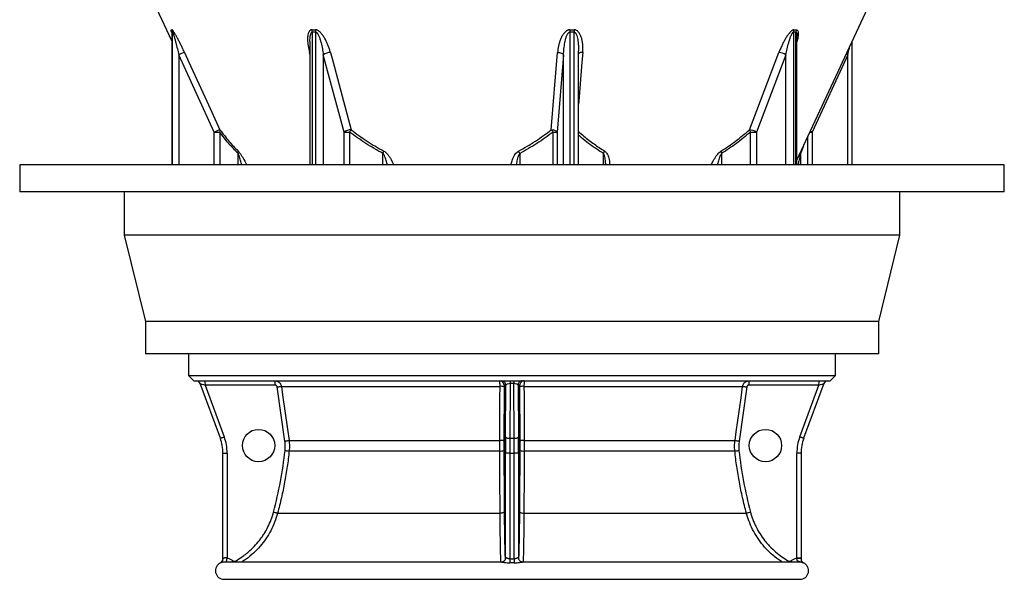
# Model space of a CAD drawing. Header units: millimetres. Extents: x 3953 to 8518, y 1316 to 11026.
# Tile 1 of 6: x 3953 to 8518, y 1316 to 3910. Entities that reach past the tile are written whole.
import ezdxf

# ---------------------------------------------------------------- set-up
doc = ezdxf.new("R2010")
doc.units = ezdxf.units.MM
doc.header["$LTSCALE"] = 5

msp = doc.modelspace()

# ---------------------------------------------------------------- linework, layer by layer
at = {"color": 7, "linetype": 'Continuous', "lineweight": 25}
for p, q in [((4585.7, 3965), (4657.8, 3810.1)), ((7556.6, 3259.2), (7885.7, 3965)), ((4657.8, 3850.6), (4657.8, 3236.3)), ((5299.1, 3808.1), (5299.1, 3236.3)), ((7556.6, 3236.3), (7556.6, 3833.5)), ((7813.5, 3236.3), (7813.5, 3810.1)), ((4855.4, 3389.1), (4690.7, 3747.4)), ((5456.9, 3389.1), (5360.9, 3747.4)), ((6418, 3399.6), (6447, 3758)), ((6474.7, 3747.4), (6445.6, 3389.1)), ((6544, 3236.3), (6544, 3765.8)), ((7336.4, 3399.6), (7473.4, 3758)), ((7505.7, 3747.4), (7368.8, 3389.1)), ((7792.8, 3747.4), (7628.1, 3389.1)), ((4855.4, 3389.1), (4880.8, 3389.1)), ((5456.9, 3389.1), (5482.8, 3389.1)), ((6426.4, 3389.1), (6445.6, 3389.1)), ((7341, 3389.1), (7368.8, 3389.1)), ((3953.2, 3236.3), (3953.2, 3111.3)), ((8518.2, 3236.3), (3953.2, 3236.3)), ((8518.2, 3111.3), (8518.2, 3236.3)), ((8518.2, 3111.3), (3953.2, 3111.3)), ((4438.2, 3111.3), (4438.2, 2911.3)), ((8033.2, 2911.3), (8033.2, 3111.3)), ((4438.2, 2911.3), (4535.7, 2511.3)), ((8033.2, 2911.3), (4438.2, 2911.3)), ((7935.7, 2511.3), (8033.2, 2911.3)), ((4535.7, 2511.3), (4535.7, 2361.3)), ((7935.7, 2511.3), (4535.7, 2511.3)), ((7935.7, 2361.3), (7935.7, 2511.3)), ((7935.7, 2361.3), (4535.7, 2361.3)), ((4735.7, 2361.3), (4735.7, 2261.1)), ((7735.7, 2261.1), (7735.7, 2361.3)), ((4735.7, 2261.1), (4760.7, 2236.1)), ((4735.7, 2261.1), (7735.7, 2261.1)), ((7710.7, 2236.1), (7735.7, 2261.1)), ((4760.7, 2236.1), (7710.7, 2236.1)), ((4883.4, 1969.5), (4790.5, 2223)), ((4813.8, 2216.1), (4901.7, 1976.3)), ((5137.3, 2216.1), (4813.8, 2216.1)), ((5182.5, 1957.1), (5147.2, 2207.5)), ((5166.4, 2210.3), (6180.1, 2210.3)), ((6199.1, 2207.5), (6198.2, 1957.1)), ((6207.8, 2216.1), (6199.4, 2216.1)), ((6205.5, 1976.3), (6207.8, 2216.1)), ((6227.9, 2223), (6225.5, 1969.5)), ((6227.9, 2236.1), (6227.9, 2223)), ((6243.4, 2223), (6227.9, 2223)), ((6243.4, 2236.1), (6243.4, 2223)), ((6245.8, 1969.5), (6243.4, 2223)), ((6263.5, 2216.1), (6265.8, 1976.3)), ((6272, 2216.1), (6263.5, 2216.1)), ((6273.2, 1957.1), (6272.2, 2207.5)), ((6291.2, 2210.3), (7304.9, 2210.3)), ((7324.1, 2207.5), (7288.8, 1957.1)), ((7657.5, 2216.1), (7334.1, 2216.1)), ((7569.6, 1976.3), (7657.5, 2216.1)), ((7680.8, 2223), (7587.9, 1969.5)), ((6225.5, 1969.5), (6245.8, 1969.5)), ((5201.8, 1959.8), (6179.3, 1959.8)), ((6292.1, 1959.8), (7269.6, 1959.8)), ((4895.7, 1410.6), (4895.7, 1900.6)), ((4895.7, 1900.6), (4915.1, 1900.6)), ((4915.1, 1900.6), (4915.1, 1414.8)), ((5202.6, 1910.9), (6179.2, 1910.9)), ((6205.1, 1414.7), (6205.1, 1900.6)), ((6225.1, 1900.6), (6205.1, 1900.6)), ((6225.1, 1900.6), (6246.2, 1900.6)), ((6225.1, 1900.6), (6225.1, 1410.6)), ((6266.2, 1900.6), (6246.2, 1900.6)), ((6246.2, 1410.6), (6246.2, 1900.6)), ((6266.2, 1900.6), (6266.2, 1414.7)), ((6292.1, 1910.9), (7268.7, 1910.9)), ((7556.2, 1414.8), (7556.2, 1900.6)), ((7575.7, 1900.6), (7556.2, 1900.6)), ((7575.7, 1900.6), (7575.7, 1414.8)), ((5148.9, 1622.9), (6180.5, 1622.9)), ((6290.8, 1622.9), (7322.4, 1622.9)), ((6187.8, 1396.1), (4902.1, 1396.1)), ((6205.1, 1414.7), (6205, 1412)), ((6225.1, 1410.6), (6225.2, 1392.5)), ((6246.2, 1410.6), (6246.1, 1392.5)), ((6266.2, 1414.7), (6266.3, 1412.1)), ((7569.2, 1396.1), (6283.8, 1396.1)), ((7575.7, 1414.8), (7556.2, 1414.8)), ((7575.7, 1410.7), (7575.7, 1410.7)), ((4900.7, 1316.1), (7570.7, 1316.1))]:
    msp.add_line(p, q, dxfattribs=at)
at = {"color": 8, "linetype": 'Continuous', "lineweight": 25}
for p, q in [((4658.2, 3852.3), (4658.2, 3236.3)), ((4661.7, 3236.3), (4661.7, 3852.3)), ((5309.7, 3852.3), (5309.7, 3236.3)), ((5326.1, 3236.3), (5326.1, 3852.3)), ((6503.6, 3852.3), (6503.6, 3236.3)), ((6523.3, 3236.3), (6523.3, 3852.3)), ((7540.6, 3852.3), (7540.6, 3236.3)), ((7552, 3236.3), (7552, 3852.3)), ((4690.7, 3747.4), (4690.7, 3236.3)), ((5299.1, 3749.5), (5296.8, 3758)), ((5296.8, 3758), (5299.1, 3757.9)), ((5360.9, 3747.4), (5360.9, 3236.3)), ((6474.7, 3236.3), (6474.7, 3747.4)), ((7505.7, 3236.3), (7505.7, 3747.4)), ((7792.8, 3236.3), (7792.8, 3747.4)), ((4855.4, 3236.3), (4855.4, 3389.1)), ((4880.8, 3389.1), (4880.8, 3236.3)), ((5456.9, 3236.3), (5456.9, 3389.1)), ((5482.8, 3389.1), (5482.8, 3236.3)), ((6426.4, 3236.3), (6426.4, 3389.1)), ((6445.6, 3389.1), (6445.6, 3236.3)), ((7341, 3236.3), (7341, 3389.1)), ((7368.8, 3389.1), (7368.8, 3236.3)), ((7617.1, 3389.1), (7628.1, 3389.1)), ((7628.1, 3389.1), (7628.1, 3236.3)), ((7608, 3236.3), (7608, 3369.6)), ((4965.8, 3236.3), (4965.8, 3290.1)), ((5637.3, 3236.3), (5637.3, 3290.1)), ((6271.9, 3290.1), (6271.9, 3236.3)), ((6659.3, 3236.3), (6659.3, 3290.1)), ((7207.5, 3290.1), (7207.5, 3236.3)), ((7573.8, 3290.1), (7573.8, 3236.3))]:
    msp.add_line(p, q, dxfattribs=at)
at = {"color": 7, "linetype": 'Continuous', "lineweight": 25, "flags": 128}
for points in [[(4717.2, 3758), (4738, 3712.7), (4821.3, 3531.4), (4881.8, 3399.6)], [(5393.7, 3758), (5405.8, 3712.7), (5454.3, 3531.4), (5489.5, 3399.6)], [(6447, 3758), (6451.8, 3757.7), (6456.5, 3757.1), (6461, 3756.1), (6465, 3754.8), (6468.6, 3753.2), (6471.4, 3751.4), (6473.5, 3749.4), (6474.7, 3747.4)], [(6418, 3399.6), (6422.8, 3399.4), (6427.5, 3398.7), (6432, 3397.7), (6436, 3396.4), (6439.6, 3394.8), (6442.4, 3393), (6444.4, 3391.1), (6445.6, 3389.1)], [(5147.2, 2207.5), (5150.8, 2208), (5154.3, 2208.5), (5157.6, 2209), (5160.4, 2209.4), (5162.8, 2209.7), (5164.6, 2210), (5165.9, 2210.2), (5166.4, 2210.3)], [(5166.4, 2210.3), (5172, 2170.7), (5194.4, 2012.3), (5201.8, 1959.8)], [(6179.3, 1959.8), (6179.4, 1999.5), (6179.9, 2157.9), (6180.1, 2210.3)], [(6291.2, 2210.3), (6291.3, 2170.7), (6291.9, 2012.3), (6292.1, 1959.8)], [(7269.6, 1959.8), (7275.1, 1999.5), (7297.5, 2157.9), (7304.9, 2210.3)], [(7304.9, 2210.3), (7305.4, 2210.2), (7306.7, 2210), (7308.5, 2209.7), (7310.9, 2209.4), (7313.8, 2209), (7317, 2208.5), (7320.5, 2208), (7324.1, 2207.5)], [(4883.4, 1969.5), (4883.8, 1969.6), (4884.8, 1970), (4886.5, 1970.7), (4888.7, 1971.5), (4891.5, 1972.6), (4894.6, 1973.8), (4898.1, 1975), (4901.7, 1976.3)], [(6205.5, 1976.3), (6206, 1975), (6207.2, 1973.8), (6209, 1972.6), (6211.5, 1971.5), (6214.5, 1970.7), (6218, 1970), (6221.7, 1969.6), (6225.5, 1969.5)], [(6245.8, 1969.5), (6249.7, 1969.6), (6253.4, 1970), (6256.8, 1970.7), (6259.8, 1971.5), (6262.3, 1972.6), (6264.2, 1973.8), (6265.3, 1975), (6265.8, 1976.3)], [(7587.9, 1969.5), (7587.5, 1969.6), (7586.5, 1970), (7584.8, 1970.7), (7582.6, 1971.5), (7579.8, 1972.6), (7576.7, 1973.8), (7573.2, 1975), (7569.6, 1976.3)], [(5182.5, 1957.1), (5186.2, 1957.6), (5189.6, 1958.1), (5192.9, 1958.5), (5195.7, 1958.9), (5198.1, 1959.3), (5200, 1959.6), (5201.2, 1959.8), (5201.8, 1959.8)], [(7269.6, 1959.8), (7270.1, 1959.8), (7271.4, 1959.6), (7273.2, 1959.3), (7275.6, 1958.9), (7278.4, 1958.5), (7281.7, 1958.1), (7285.2, 1957.6), (7288.8, 1957.1)], [(5183.3, 1913), (5186.9, 1912.6), (5190.4, 1912.3), (5193.7, 1911.9), (5196.5, 1911.6), (5198.9, 1911.3), (5200.8, 1911.1), (5202, 1911), (5202.6, 1910.9)], [(7268.7, 1910.9), (7269.3, 1911), (7270.5, 1911.1), (7272.4, 1911.3), (7274.8, 1911.6), (7277.7, 1911.9), (7280.9, 1912.3), (7284.4, 1912.6), (7288, 1913)], [(5130.2, 1628), (5133.7, 1627.1), (5137.2, 1626.1), (5140.3, 1625.3), (5143.1, 1624.5), (5145.4, 1623.9), (5147.2, 1623.4), (5148.4, 1623), (5148.9, 1622.9)], [(6199.5, 1628), (6199.1, 1627.1), (6198, 1626.1), (6196.2, 1625.3), (6193.9, 1624.5), (6191, 1623.9), (6187.8, 1623.4), (6184.2, 1623), (6180.5, 1622.9)], [(6271.8, 1628), (6272.2, 1627.1), (6273.3, 1626.1), (6275.1, 1625.3), (6277.5, 1624.5), (6280.3, 1623.9), (6283.6, 1623.4), (6287.1, 1623), (6290.8, 1622.9)], [(7322.4, 1622.9), (7322.9, 1623), (7324.1, 1623.4), (7325.9, 1623.9), (7328.2, 1624.5), (7331, 1625.3), (7334.2, 1626.1), (7337.6, 1627.1), (7341.1, 1628)]]:
    msp.add_lwpolyline(points, dxfattribs=at)
at = {"color": 8, "linetype": 'Continuous', "lineweight": 25, "flags": 128}
for points in [[(6563.5, 3758), (6559.8, 3712.7), (6545, 3531.4), (6544, 3518.7)], [(7785.8, 3750.8), (7788.6, 3749.4), (7792.8, 3747.4)], [(4936.7, 1396.1), (4939, 1398.8), (4941.6, 1401.9)], [(4955.5, 1396.1), (4954.8, 1397.4), (4953, 1400.8)], [(7515.8, 1396.1), (7516.5, 1397.4), (7518.4, 1400.8)], [(7534.6, 1396.1), (7532.4, 1398.8), (7529.7, 1401.9)]]:
    msp.add_lwpolyline(points, dxfattribs=at)
at = {"color": 7, "linetype": 'Continuous', "lineweight": 25}
for centre in [(5060.7, 1936.1), (7410.7, 1936.1)]:
    msp.add_circle(centre, 75, dxfattribs=at)
for centre, radius, start, end in [((4632.9, 3852.3), 25.3, 359.8495, 24.536), ((4636.3, 3852.2), 25.4, 0.1234, 24.7633), ((5268.7, 3852.8), 41, 359.1843, 14.0912), ((5284.8, 3851.9), 41.3, 0.4437, 15.2699), ((6636.3, 3850.7), 132.6, 174.766, 179.3378), ((6655.6, 3854.2), 132.2, 176.2483, 180.8294), ((7570.4, 3852.1), 29.8, 158.8931, 179.679), ((7581.6, 3852.6), 29.6, 159.6775, 180.5739), ((4758.2, 3616.6), 147.3, 106.1885, 117.3022), ((5395, 3698), 60, 91.2099, 124.5416), ((7464.7, 3676.6), 81.9, 59.925, 83.9442), ((4923.3, 3257.4), 148.2, 106.2426, 117.2807), ((4864.8, 3396), 17.4, 336.6502, 12.0965), ((5490.9, 3339.7), 60, 91.2931, 124.5466), ((5394.3, 3453.3), 109.3, 324.009, 330.5917), ((6315.9, 3309.9), 136, 35.6155, 41.302), ((7327.7, 3318.1), 82, 59.9387, 83.8657), ((7369.6, 3407.7), 34.1, 193.6165, 213.0491), ((4945.3, 3296.1), 21.4, 343.6873, 12.2331), ((5542.1, 3338.1), 106.6, 333.2497, 339.4536), ((6161.3, 3235), 123.6, 26.4676, 32.086), ((6706.5, 3269.6), 51.5, 142.9048, 156.5545), ((7241.4, 3305.2), 37.1, 187.0862, 204.0861), ((4771.7, 2216.1), 20, 20.1363, 90), ((4622.4, 2221.1), 191.5, 358.5046, 4.4944), ((4945.9, 2221.1), 191.5, 358.5046, 4.4944), ((6179.4, 2216.1), 20, 359.9902, 89.9902), ((6184.3, 2172.6), 37.9, 67.0065, 96.2971), ((6187.8, 2216.1), 20, 359.9902, 89.9902), ((6283.5, 2216.1), 20, 90.0098, 180.0098), ((6292, 2216.1), 20, 90.0098, 180.0098), ((6287, 2172.6), 37.9, 83.7029, 112.9935), ((7525.5, 2221.1), 191.5, 175.5056, 181.4954), ((7848.9, 2221.1), 191.5, 175.5056, 181.4954), ((7699.6, 2216.1), 20, 90, 159.8637), ((4695.7, 1900.6), 200, 0, 20.1363), ((4695.1, 1900.6), 220, 0, 20.1363), ((7776.2, 1900.6), 220, 159.8637, 180), ((7775.7, 1900.6), 200, 159.8637, 180), ((6183.4, 1922.3), 37.8, 66.9714, 96.2874), ((6287.9, 1922.3), 37.8, 83.7126, 113.0286), ((6183.4, 1959.2), 48.5, 265.049, 287.6887), ((6287.9, 1959.2), 48.5, 252.3113, 274.951), ((4900.7, 1356.1), 40, 114.5796, 270), ((4875.7, 1410.7), 20, 294.6931, 0.3651), ((4875.7, 1410.6), 20, 321.0629, 359.9999), ((7560.6, 1361.7), 51.1, 72.9053, 95.5311), ((7570.7, 1356.1), 40, 270, 65.5259)]:
    msp.add_arc(centre, radius, start, end, dxfattribs=at)
at = {"color": 8, "linetype": 'Continuous', "lineweight": 25}
for centre, radius, start, end in [((6560.7, 3733.9), 24.3, 83.4522, 133.4951), ((7740.2, 3626.7), 262.7, 242.5754, 244.7495), ((7593.3, 3292.3), 19.7, 165.5274, 186.4902), ((4875.7, 1410.6), 20, 294.8245, 321.0629), ((4565.1, 1485.9), 357.2, 345.4415, 348.5197)]:
    msp.add_arc(centre, radius, start, end, dxfattribs=at)
at = {"color": 7, "linetype": 'Continuous', "lineweight": 25}
for centre, major_axis, ratio, start_param, end_param in [((4814.3, 2216.1), (23.8, -6.9), 0.005862, 3.145891, 4.692108), ((6227.8, 2216.1), (20, 0.2), 0.344097, 1.559996, 3.106213), ((6243.5, 2216.1), (20, -0.2), 0.344097, 0.03538, 1.581597), ((7657, 2216.1), (23.8, 6.9), 0.005862, 4.73267, 6.278886), ((6201.4, 1936.1), (0, 95), 0.026186, 0.339507, 2.826215), ((6201.4, 1936.1), (0, 95), 0.026186, 4.712389, 6.048944), ((6270, 1936.1), (0, 95), 0.026186, 0.207281, 2.938486), ((6270, 1936.1), (0, 95), 0.026186, 4.712389, 5.888562), ((6210.9, 1900.6), (0, 220), 0.026186, 1.219352, 1.570796), ((6230.9, 1900.6), (0, 200), 0.028805, 1.219352, 1.570796), ((6240.4, 1900.6), (0, 200), 0.028805, 4.712389, 5.063834), ((6260.4, 1900.6), (0, 220), 0.026186, 4.712389, 5.063834), ((6201.4, 1936.1), (0, 95), 0.026186, 3.391721, 4.712389), ((6270, 1936.1), (0, 95), 0.026186, 3.570047, 4.712389)]:
    msp.add_ellipse(centre, major_axis=major_axis, ratio=ratio, start_param=start_param, end_param=end_param, dxfattribs=at)
at = {"color": 8, "linetype": 'Continuous', "lineweight": 25}
for centre, start_param, end_param in [((6201.4, 1936.1), 6.048944, 6.622692), ((6270, 1936.1), 5.888562, 6.490466), ((6201.4, 1936.1), 2.826215, 3.391721), ((6270, 1936.1), 2.938486, 3.570047)]:
    msp.add_ellipse(centre, major_axis=(0, 95), ratio=0.026186, start_param=start_param, end_param=end_param, dxfattribs=at)
for points, knots in [([(4657.8, 3850.6), (4657.5, 3851.7), (4656.4, 3854.9), (4655.4, 3859), (4655, 3862.3), (4655.7, 3862.7), (4655.9, 3862.8)], [0, 0, 0, 0, 0.17144, 0.479028, 0.768595, 1, 1, 1, 1]), ([(4657.9, 3850.6), (4657.9, 3850.9), (4657.8, 3851.7), (4658, 3852.2), (4658.2, 3852.2), (4658.2, 3852.3)], [0, 0, 0, 0, 0.2947795, 0.7547563, 1, 1, 1, 1]), ([(5299.1, 3808.6), (5299.1, 3808.8), (5298.9, 3813.8), (5299.4, 3823.4), (5300.8, 3836.7), (5303.2, 3846.6), (5306.5, 3851.2), (5308.5, 3852.2), (5309.4, 3852.2), (5309.7, 3852.3)], [0, 0, 0, 0, 0.011466, 0.299595, 0.589971, 0.839495, 0.934565, 0.977245, 1, 1, 1, 1]), ([(6523.3, 3852.3), (6524.1, 3852.2), (6525.5, 3852.1), (6528.4, 3850.4), (6532.5, 3845.5), (6536.2, 3836.3), (6539.2, 3824.4), (6542.3, 3805.8), (6543.9, 3786.2), (6543.8, 3770.8), (6543.8, 3765.8)], [0, 0, 0, 0, 0.025068, 0.042813, 0.106169, 0.228944, 0.366421, 0.50519, 0.839104, 1, 1, 1, 1]), ([(7552, 3852.3), (7552.5, 3852.2), (7553.2, 3852.1), (7554.6, 3850.4), (7556.1, 3845.5), (7556.6, 3839.4), (7556.5, 3834.8), (7556.5, 3833.9)], [0, 0, 0, 0, 0.096452, 0.164728, 0.408499, 0.880894, 1, 1, 1, 1]), ([(7553.9, 3862.8), (7555.3, 3862.6), (7558.4, 3862.1), (7561.7, 3856.7), (7563, 3847.5), (7562.4, 3835.3), (7560.5, 3821.8), (7557.9, 3812.2), (7556.6, 3807.1)], [0, 0, 0, 0, 0.096376, 0.215236, 0.405852, 0.595557, 0.785771, 1, 1, 1, 1]), ([(7792.8, 3747.4), (7795.2, 3757.7), (7797.9, 3769.6), (7800.4, 3781.3), (7800.7, 3782.8)], [0, 0, 0, 0, 0.8717178, 1, 1, 1, 1]), ([(6544, 3391.4), (6552.1, 3384.3), (6575.5, 3364.1), (6615.6, 3333.1), (6648.8, 3311.5), (6665.4, 3300.7)], [0, 0, 0, 0, 0.209917, 0.604233, 1, 1, 1, 1]), ([(6659.3, 3290.1), (6647.7, 3297.3), (6624.6, 3311.9), (6590.9, 3336.1), (6564, 3356.7), (6548.7, 3369.8), (6544, 3373.7)], [0, 0, 0, 0, 0.290026, 0.58064, 0.87276, 1, 1, 1, 1]), ([(4983, 3236.3), (4981.2, 3243.2), (4978.3, 3254), (4974, 3268.4), (4970.9, 3277.8), (4968.2, 3285.2), (4966.6, 3288.4), (4965.8, 3290.1)], [0, 0, 0, 0, 0.369511, 0.575781, 0.783513, 0.890519, 1, 1, 1, 1]), ([(4966.2, 3300.7), (4967.6, 3299.2), (4970.5, 3296.2), (4975.9, 3288.9), (4982.2, 3279.4), (4991.9, 3263.1), (4999.9, 3248.6), (5005.1, 3237.9), (5005.9, 3236.3)], [0, 0, 0, 0, 0.105463, 0.211439, 0.385121, 0.559285, 0.933501, 1, 1, 1, 1]), ([(5657.3, 3236.3), (5655.8, 3243.2), (5653.4, 3254), (5648.8, 3268.4), (5645, 3277.8), (5641.2, 3285.2), (5638.6, 3288.4), (5637.3, 3290.1)], [0, 0, 0, 0, 0.369511, 0.575781, 0.783513, 0.890519, 1, 1, 1, 1]), ([(5641.9, 3300.7), (5644.3, 3299.2), (5649.1, 3296.2), (5656.7, 3288.9), (5664.4, 3279.4), (5674.5, 3263.1), (5681.9, 3248.6), (5685.3, 3237.9), (5685.8, 3236.3)], [0, 0, 0, 0, 0.105463, 0.211439, 0.385121, 0.559285, 0.933501, 1, 1, 1, 1]), ([(6231.3, 3236.3), (6232.7, 3242.7), (6235.8, 3257), (6242.6, 3274), (6250.6, 3286.7), (6257.1, 3294.7), (6263, 3298.7), (6266, 3300.7)], [0, 0, 0, 0, 0.267631, 0.596867, 0.730041, 0.86578, 1, 1, 1, 1]), ([(6271.9, 3290.1), (6270.4, 3288), (6265.4, 3281.3), (6260.7, 3265.6), (6256.9, 3249.7), (6256, 3239.2), (6255.8, 3236.3)], [0, 0, 0, 0, 0.132426, 0.439864, 0.847407, 1, 1, 1, 1]), ([(6670.3, 3236.3), (6670, 3243.2), (6669.6, 3254), (6667.4, 3268.4), (6665.1, 3277.8), (6662.5, 3285.2), (6660.4, 3288.4), (6659.3, 3290.1)], [0, 0, 0, 0, 0.369511, 0.575781, 0.783513, 0.890519, 1, 1, 1, 1]), ([(6665.4, 3300.7), (6667.4, 3299.2), (6671.4, 3296.2), (6676.6, 3288.9), (6681.2, 3279.4), (6685.8, 3263.1), (6688.2, 3248.6), (6687.8, 3237.9), (6687.8, 3236.3)], [0, 0, 0, 0, 0.105463, 0.211439, 0.385121, 0.559285, 0.933501, 1, 1, 1, 1]), ([(7159.2, 3236.3), (7162.2, 3242.7), (7169, 3257.1), (7179.5, 3274), (7189.2, 3286.7), (7196.5, 3294.8), (7201.8, 3298.7), (7204.5, 3300.7)], [0, 0, 0, 0, 0.26706, 0.596542, 0.731299, 0.865679, 1, 1, 1, 1]), ([(7207.5, 3290.1), (7206.1, 3288), (7201.5, 3281.3), (7195.7, 3265.6), (7190.3, 3249.7), (7188, 3239.2), (7187.4, 3236.3)], [0, 0, 0, 0, 0.132426, 0.439864, 0.847407, 1, 1, 1, 1]), ([(7573.8, 3290.1), (7573.3, 3288), (7571.9, 3281.3), (7568.2, 3265.6), (7564.5, 3249.7), (7562.1, 3239.2), (7561.4, 3236.3)], [0, 0, 0, 0, 0.132426, 0.439864, 0.847407, 1, 1, 1, 1]), ([(7587.3, 3325), (7585.7, 3320.8), (7581.4, 3308.4), (7576.8, 3297.3), (7573.8, 3290.1)], [0, 0, 0, 0, 0.342675, 1, 1, 1, 1]), ([(5148.9, 1622.9), (5144.7, 1608.9), (5136.2, 1580.9), (5117.6, 1541.1), (5095, 1503.5), (5068.2, 1468.7), (5037.6, 1437.3), (5008.9, 1412.9), (4989.6, 1400.6), (4982.6, 1396.1)], [0, 0, 0, 0, 0.152108, 0.304702, 0.456812, 0.608884, 0.76144, 0.913514, 1, 1, 1, 1]), ([(6184.1, 1396.1), (6184, 1399.6), (6183.6, 1410.8), (6183, 1434), (6182.3, 1465), (6181.7, 1499.6), (6181.2, 1537), (6180.8, 1575.6), (6180.6, 1604.7), (6180.5, 1620.2), (6180.5, 1622.9)], [0, 0, 0, 0, 0.069446, 0.222273, 0.374614, 0.526981, 0.679835, 0.8322, 0.971147, 1, 1, 1, 1]), ([(6199.5, 1628), (6199.7, 1613.4), (6199.8, 1588.9), (6200.2, 1556.4), (6200.6, 1529.2), (6201.1, 1503.2), (6201.6, 1478.8), (6202.2, 1456.3), (6202.8, 1435.8), (6203.4, 1419.6), (6203.7, 1411.2), (6203.9, 1408.1)], [0, 0, 0, 0, 0.162584, 0.271898, 0.381211, 0.493715, 0.606218, 0.71553, 0.824842, 0.937326, 1, 1, 1, 1]), ([(6267.4, 1408), (6267.7, 1413.7), (6268.2, 1424.8), (6268.8, 1444.8), (6269.4, 1466.1), (6269.9, 1489.6), (6270.4, 1514.7), (6270.9, 1541.1), (6271.2, 1568.7), (6271.5, 1597.7), (6271.7, 1617.9), (6271.8, 1628)], [0, 0, 0, 0, 0.116851, 0.225665, 0.334479, 0.446441, 0.558402, 0.667219, 0.776036, 0.888018, 1, 1, 1, 1]), ([(6290.8, 1622.9), (6290.7, 1608.9), (6290.5, 1580.9), (6290.1, 1541.1), (6289.7, 1503.5), (6289.1, 1468.7), (6288.4, 1437.2), (6287.8, 1412.8), (6287.4, 1400.6), (6287.2, 1396.1)], [0, 0, 0, 0, 0.1521627, 0.3048119, 0.4569762, 0.6091118, 0.7617313, 0.9138684, 1, 1, 1, 1]), ([(7489, 1396.1), (7483.3, 1399.6), (7465.1, 1410.8), (7437.4, 1434), (7406.3, 1465), (7379.1, 1499.7), (7355.9, 1537.1), (7337.5, 1575.7), (7327.4, 1604.7), (7323.1, 1620.2), (7322.4, 1622.9)], [0, 0, 0, 0, 0.06947, 0.222337, 0.374717, 0.527132, 0.680034, 0.832446, 0.9713, 1, 1, 1, 1]), ([(4890.5, 1394.5), (4890.3, 1394.5), (4887.6, 1393.9), (4885.1, 1392.7), (4884.4, 1392.5), (4884.1, 1392.4)], [0, 0, 0, 0, 0.041194, 0.516207, 1, 1, 1, 1]), ([(6187.8, 1396), (6188.8, 1396), (6190, 1396), (6194.5, 1395.5), (6201.3, 1394.4), (6212.7, 1392.8), (6221, 1392.6), (6225.2, 1392.5)], [0, 0, 0, 0, 0.142056, 0.170037, 0.433427, 0.70849, 1, 1, 1, 1]), ([(6246.1, 1392.5), (6250.4, 1392.6), (6259, 1392.8), (6270.1, 1394.3), (6278.9, 1395.8), (6282.3, 1396), (6283.8, 1396.1)], [0, 0, 0, 0, 0.296305, 0.582242, 0.815746, 1, 1, 1, 1]), ([(7587.1, 1392.3), (7587.2, 1392.3), (7587.3, 1392.4), (7587, 1392.1), (7586.9, 1392)], [0, 0, 0, 0, 0.6974402, 1, 1, 1, 1])]:
    msp.add_open_spline(points, degree=3, knots=knots, dxfattribs=at)
at = {"color": 7, "linetype": 'Continuous', "lineweight": 25}
for points in [[(4655.9, 3862.8), (4657.1, 3862.7), (4658.2, 3862.7), (4659.4, 3862.8)], [(4661.7, 3852.3), (4660.5, 3852.2), (4659.4, 3852.2), (4658.2, 3852.3)], [(5308.5, 3862.8), (5313.9, 3862.7), (5319.3, 3862.7), (5324.7, 3862.8)], [(5326.1, 3852.3), (5320.7, 3852.2), (5315.2, 3852.2), (5309.7, 3852.3)], [(6523.3, 3852.3), (6516.8, 3852.2), (6510.2, 3852.2), (6503.6, 3852.3)], [(6504.2, 3862.8), (6510.7, 3862.7), (6517.1, 3862.7), (6523.6, 3862.8)], [(7552, 3852.3), (7548.2, 3852.2), (7544.4, 3852.2), (7540.6, 3852.3)], [(7542.6, 3862.8), (7546.3, 3862.7), (7550.1, 3862.7), (7553.9, 3862.8)], [(5183.3, 1913), (5184.1, 1920.4), (5184.7, 1935.1), (5183.6, 1949.7), (5182.5, 1957.1)], [(6198.2, 1957.1), (6198.1, 1949.7), (6198.1, 1935.1), (6198.1, 1920.4), (6198.1, 1913)], [(6273.2, 1913), (6273.2, 1920.4), (6273.2, 1935.1), (6273.2, 1949.7), (6273.2, 1957.1)], [(7288.8, 1957.1), (7287.8, 1949.7), (7286.6, 1935.1), (7287.3, 1920.4), (7288, 1913)], [(6198.1, 1913), (6198.3, 1864.8), (6198.6, 1769.1), (6199.2, 1674.8), (6199.5, 1628)], [(6271.8, 1628), (6272.1, 1674.8), (6272.7, 1769.1), (6273, 1864.8), (6273.2, 1913)], [(7555.7, 1412.6), (7555.9, 1413.3), (7556, 1414.1), (7556.2, 1414.8)], [(7575.7, 1414.8), (7575.7, 1413.4), (7575.7, 1412), (7575.7, 1410.6)]]:
    msp.add_open_spline(points, degree=3, dxfattribs=at)
for points, knots in [([(4657.7, 3852.8), (4657.7, 3852.8), (4657.7, 3852.9), (4657.8, 3852.1), (4657.9, 3851.4), (4657.8, 3850.8), (4657.8, 3850.6)], [0, 0, 0, 0, 0.226749, 0.657109, 0.871626, 1, 1, 1, 1]), ([(4717.2, 3758), (4714.8, 3763.1), (4712.4, 3768.2), (4707.6, 3778.4), (4705.2, 3783.5), (4700.2, 3793.5), (4697.8, 3798.5), (4692.7, 3808.5), (4690.2, 3813.4), (4686.3, 3820.7), (4685, 3823.2), (4682.4, 3828), (4681.1, 3830.4), (4677.3, 3837.4), (4674.7, 3841.9), (4670.8, 3848.3), (4669.5, 3850.4), (4667, 3854.2), (4665.8, 3856), (4663.5, 3859.2), (4662.5, 3860.5), (4661.1, 3861.9), (4660.7, 3862.3), (4659.9, 3862.7), (4659.6, 3862.8), (4659.4, 3862.8)], [0, 0, 0, 0, 0.125, 0.125, 0.25, 0.25, 0.375, 0.375, 0.5, 0.5, 0.5625, 0.5625, 0.625, 0.625, 0.75, 0.75, 0.8125, 0.8125, 0.875, 0.875, 0.9375, 0.9375, 0.96875, 0.96875, 1, 1, 1, 1]), ([(4661.7, 3852.3), (4661.8, 3852.3), (4661.9, 3852.2), (4662.2, 3851.9), (4662.4, 3851.6), (4662.7, 3851.1), (4662.9, 3850.7), (4663.2, 3850), (4663.4, 3849.6), (4663.9, 3848.3), (4664.3, 3847.3), (4665, 3845.4), (4665.3, 3844.4), (4666.3, 3841.3), (4667, 3839.2), (4668.3, 3834.8), (4669, 3832.6), (4670.9, 3825.9), (4672.2, 3821.4), (4674.7, 3812.3), (4675.9, 3807.7), (4679.5, 3793.9), (4681.8, 3784.6), (4686.3, 3766), (4688.5, 3756.7), (4690.7, 3747.4)], [0, 0, 0, 0, 0.015625, 0.015625, 0.03125, 0.03125, 0.046875, 0.046875, 0.0625, 0.0625, 0.09375, 0.09375, 0.125, 0.125, 0.1875, 0.1875, 0.25, 0.25, 0.375, 0.375, 0.5, 0.5, 0.75, 0.75, 1, 1, 1, 1]), ([(5308.5, 3862.8), (5307.3, 3862.8), (5306.2, 3862.7), (5304, 3862.3), (5303, 3861.9), (5301.1, 3860.9), (5300.2, 3860.4), (5298.5, 3859.1), (5297.8, 3858.3), (5295.7, 3856), (5294.5, 3854.2), (5293.1, 3851.3), (5292.6, 3850.3), (5291.8, 3848.3), (5291.4, 3847.2), (5289.7, 3841.9), (5288.9, 3837.3), (5288.1, 3830.3), (5287.9, 3828), (5287.7, 3823.2), (5287.6, 3820.7), (5287.7, 3813.4), (5288, 3808.4), (5288.9, 3798.5), (5289.5, 3793.5), (5291.9, 3778.4), (5294.1, 3768.2), (5296.8, 3758)], [0, 0, 0, 0, 0.03125, 0.03125, 0.0625, 0.0625, 0.09375, 0.09375, 0.125, 0.125, 0.1875, 0.1875, 0.21875, 0.21875, 0.25, 0.25, 0.375, 0.375, 0.4375, 0.4375, 0.5, 0.5, 0.625, 0.625, 0.75, 0.75, 1, 1, 1, 1]), ([(5393.7, 3758), (5392.3, 3763.1), (5390.8, 3768.2), (5387.5, 3778.4), (5385.7, 3783.5), (5381.9, 3793.5), (5379.8, 3798.5), (5375.3, 3808.5), (5372.9, 3813.4), (5368.9, 3820.7), (5367.5, 3823.2), (5364.7, 3828), (5363.2, 3830.4), (5358.5, 3837.4), (5355.2, 3841.9), (5349.6, 3848.3), (5347.6, 3850.4), (5343.5, 3854.2), (5341.3, 3856), (5336.7, 3859.2), (5334.4, 3860.5), (5330.7, 3861.9), (5329.5, 3862.3), (5327, 3862.7), (5325.9, 3862.8), (5324.7, 3862.8)], [0, 0, 0, 0, 0.125, 0.125, 0.25, 0.25, 0.375, 0.375, 0.5, 0.5, 0.5625, 0.5625, 0.625, 0.625, 0.75, 0.75, 0.8125, 0.8125, 0.875, 0.875, 0.9375, 0.9375, 0.96875, 0.96875, 1, 1, 1, 1]), ([(5326.1, 3852.3), (5326.6, 3852.3), (5327.1, 3852.2), (5328.1, 3851.9), (5328.6, 3851.6), (5329.6, 3851.1), (5330, 3850.7), (5330.9, 3850), (5331.3, 3849.6), (5332.5, 3848.3), (5333.2, 3847.3), (5334.6, 3845.4), (5335.2, 3844.4), (5337, 3841.3), (5338.1, 3839.2), (5340.1, 3834.8), (5341, 3832.6), (5343.6, 3825.9), (5345.1, 3821.4), (5347.9, 3812.3), (5349.2, 3807.7), (5352.7, 3793.9), (5354.7, 3784.6), (5358.2, 3766), (5359.7, 3756.7), (5360.9, 3747.4)], [0, 0, 0, 0, 0.015625, 0.015625, 0.03125, 0.03125, 0.046875, 0.046875, 0.0625, 0.0625, 0.09375, 0.09375, 0.125, 0.125, 0.1875, 0.1875, 0.25, 0.25, 0.375, 0.375, 0.5, 0.5, 0.75, 0.75, 1, 1, 1, 1]), ([(6504.2, 3862.8), (6502.8, 3862.8), (6501.4, 3862.7), (6498.5, 3862.3), (6497.1, 3861.9), (6494.4, 3860.9), (6493.1, 3860.4), (6490.6, 3859.1), (6489.3, 3858.3), (6485.8, 3856), (6483.7, 3854.2), (6480.7, 3851.3), (6479.8, 3850.3), (6477.9, 3848.3), (6477, 3847.2), (6472.7, 3841.9), (6469.8, 3837.3), (6466, 3830.3), (6464.8, 3828), (6462.6, 3823.2), (6461.5, 3820.7), (6458.5, 3813.4), (6456.8, 3808.4), (6453.9, 3798.5), (6452.6, 3793.5), (6449.3, 3778.4), (6447.8, 3768.2), (6447, 3758)], [0, 0, 0, 0, 0.03125, 0.03125, 0.0625, 0.0625, 0.09375, 0.09375, 0.125, 0.125, 0.1875, 0.1875, 0.21875, 0.21875, 0.25, 0.25, 0.375, 0.375, 0.4375, 0.4375, 0.5, 0.5, 0.625, 0.625, 0.75, 0.75, 1, 1, 1, 1]), ([(6474.7, 3747.4), (6475.1, 3756.7), (6475.7, 3766), (6477.6, 3784.6), (6478.9, 3793.8), (6481.5, 3807.6), (6482.4, 3812.2), (6484.7, 3821.3), (6486, 3825.9), (6488.2, 3832.5), (6489.1, 3834.8), (6490.9, 3839.1), (6492, 3841.3), (6493.7, 3844.3), (6494.3, 3845.3), (6495.7, 3847.3), (6496.5, 3848.2), (6498.2, 3850), (6499.1, 3850.7), (6500.7, 3851.6), (6501.3, 3851.9), (6502.4, 3852.2), (6503, 3852.3), (6503.6, 3852.3)], [0, 0, 0, 0, 0.25, 0.25, 0.5, 0.5, 0.625, 0.625, 0.75, 0.75, 0.8125, 0.8125, 0.875, 0.875, 0.90625, 0.90625, 0.9375, 0.9375, 0.96875, 0.96875, 0.984375, 0.984375, 1, 1, 1, 1]), ([(6563.5, 3758), (6563.9, 3763.1), (6564.1, 3768.2), (6564.3, 3778.4), (6564.2, 3783.5), (6563.6, 3793.5), (6563.2, 3798.5), (6561.8, 3808.5), (6561, 3813.4), (6559.2, 3820.7), (6558.6, 3823.2), (6557.1, 3828), (6556.3, 3830.4), (6553.6, 3837.4), (6551.5, 3841.9), (6547.4, 3848.3), (6545.9, 3850.4), (6542.6, 3854.2), (6540.7, 3856), (6536.5, 3859.2), (6534.3, 3860.5), (6530.4, 3861.9), (6529.1, 3862.3), (6526.4, 3862.7), (6525, 3862.8), (6523.6, 3862.8)], [0, 0, 0, 0, 0.125, 0.125, 0.25, 0.25, 0.375, 0.375, 0.5, 0.5, 0.5625, 0.5625, 0.625, 0.625, 0.75, 0.75, 0.8125, 0.8125, 0.875, 0.875, 0.9375, 0.9375, 0.96875, 0.96875, 1, 1, 1, 1]), ([(7542.6, 3862.8), (7541.7, 3862.8), (7540.9, 3862.7), (7539, 3862.3), (7538.1, 3861.9), (7536.2, 3860.9), (7535.2, 3860.4), (7533.3, 3859.1), (7532.3, 3858.3), (7529.4, 3856), (7527.6, 3854.2), (7524.8, 3851.3), (7523.9, 3850.3), (7522.1, 3848.3), (7521.2, 3847.2), (7516.9, 3841.9), (7513.6, 3837.3), (7509, 3830.3), (7507.5, 3828), (7504.5, 3823.2), (7503.1, 3820.7), (7498.8, 3813.4), (7496.1, 3808.4), (7491, 3798.5), (7488.6, 3793.5), (7481.6, 3778.4), (7477.3, 3768.2), (7473.4, 3758)], [0, 0, 0, 0, 0.03125, 0.03125, 0.0625, 0.0625, 0.09375, 0.09375, 0.125, 0.125, 0.1875, 0.1875, 0.21875, 0.21875, 0.25, 0.25, 0.375, 0.375, 0.4375, 0.4375, 0.5, 0.5, 0.625, 0.625, 0.75, 0.75, 1, 1, 1, 1]), ([(7505.7, 3747.4), (7507.5, 3756.7), (7509.5, 3766), (7513.7, 3784.6), (7516, 3793.8), (7519.9, 3807.6), (7521.2, 3812.2), (7524.1, 3821.3), (7525.6, 3825.9), (7528.1, 3832.5), (7529, 3834.8), (7530.8, 3839.1), (7531.8, 3841.3), (7533.4, 3844.3), (7533.9, 3845.3), (7535.1, 3847.3), (7535.7, 3848.2), (7537, 3850), (7537.6, 3850.7), (7538.7, 3851.6), (7539.1, 3851.9), (7539.8, 3852.2), (7540.2, 3852.3), (7540.6, 3852.3)], [0, 0, 0, 0, 0.25, 0.25, 0.5, 0.5, 0.625, 0.625, 0.75, 0.75, 0.8125, 0.8125, 0.875, 0.875, 0.90625, 0.90625, 0.9375, 0.9375, 0.96875, 0.96875, 0.984375, 0.984375, 1, 1, 1, 1]), ([(4965.8, 3290.1), (4950.9, 3304.3), (4936.4, 3319.8), (4908.1, 3353), (4894.3, 3370.6), (4880.8, 3389.1)], [0, 0, 0, 0, 0.5, 0.5, 1, 1, 1, 1]), ([(4881.8, 3399.6), (4895.2, 3381.2), (4908.9, 3363.6), (4937, 3330.4), (4951.4, 3314.9), (4966.2, 3300.7)], [0, 0, 0, 0, 0.5, 0.5, 1, 1, 1, 1]), ([(5637.3, 3290.1), (5610.2, 3304.3), (5583.8, 3319.8), (5532.4, 3353), (5507.3, 3370.6), (5482.8, 3389.1)], [0, 0, 0, 0, 0.5, 0.5, 1, 1, 1, 1]), ([(5489.5, 3399.6), (5513.7, 3381.2), (5538.5, 3363.6), (5589.2, 3330.4), (5615.2, 3314.9), (5641.9, 3300.7)], [0, 0, 0, 0, 0.5, 0.5, 1, 1, 1, 1]), ([(6266, 3300.7), (6292.7, 3314.9), (6318.7, 3330.4), (6369.3, 3363.6), (6393.9, 3381.2), (6418, 3399.6)], [0, 0, 0, 0, 0.5, 0.5, 1, 1, 1, 1]), ([(6426.4, 3389.1), (6401.9, 3370.6), (6376.8, 3353), (6325.4, 3319.8), (6299, 3304.3), (6271.9, 3290.1)], [0, 0, 0, 0, 0.5, 0.5, 1, 1, 1, 1]), ([(7204.5, 3300.7), (7227.7, 3314.9), (7250.2, 3330.4), (7294.1, 3363.6), (7315.5, 3381.2), (7336.4, 3399.6)], [0, 0, 0, 0, 0.5, 0.5, 1, 1, 1, 1]), ([(7341, 3389.1), (7319.8, 3370.6), (7298.1, 3353), (7253.7, 3319.8), (7230.9, 3304.3), (7207.5, 3290.1)], [0, 0, 0, 0, 0.5, 0.5, 1, 1, 1, 1]), ([(5136.7, 2236.1), (5138.5, 2236.1), (5140.3, 2236), (5143.8, 2235.3), (5145.5, 2234.9), (5148.9, 2233.6), (5150.5, 2232.8), (5152.8, 2231.5), (5153.6, 2231), (5155, 2229.9), (5155.7, 2229.4), (5157.8, 2227.6), (5159, 2226.3), (5161.2, 2223.5), (5162.2, 2222), (5163.9, 2218.9), (5164.7, 2217.2), (5165.8, 2213.9), (5166.2, 2212.1), (5166.4, 2210.3)], [0, 0, 0, 0, 0.125, 0.125, 0.25, 0.25, 0.375, 0.375, 0.4375, 0.4375, 0.5, 0.5, 0.625, 0.625, 0.75, 0.75, 0.875, 0.875, 1, 1, 1, 1]), ([(5147.2, 2207.5), (5147, 2208.7), (5146.6, 2209.9), (5145.8, 2211.4), (5145.4, 2211.9), (5144.7, 2212.9), (5144.3, 2213.3), (5142.9, 2214.5), (5141.9, 2215.1), (5139.6, 2215.9), (5138.5, 2216.1), (5137.3, 2216.1)], [0, 0, 0, 0, 0.25, 0.25, 0.375, 0.375, 0.5, 0.5, 0.75, 0.75, 1, 1, 1, 1]), ([(6180.1, 2210.3), (6180.1, 2212.1), (6180.1, 2213.8), (6180.1, 2217.2), (6180.1, 2218.9), (6180, 2222), (6180, 2223.5), (6179.9, 2225.6), (6179.9, 2226.3), (6179.9, 2227.6), (6179.9, 2228.2), (6179.8, 2229.9), (6179.8, 2231), (6179.7, 2232.8), (6179.7, 2233.6), (6179.6, 2234.8), (6179.5, 2235.3), (6179.4, 2236), (6179.4, 2236.1), (6179.4, 2236.1)], [0, 0, 0, 0, 0.125, 0.125, 0.25, 0.25, 0.375, 0.375, 0.4375, 0.4375, 0.5, 0.5, 0.625, 0.625, 0.75, 0.75, 0.875, 0.875, 1, 1, 1, 1]), ([(6199.4, 2216.1), (6199.3, 2216.1), (6199.3, 2215.9), (6199.2, 2215.3), (6199.2, 2215), (6199.2, 2214.4), (6199.2, 2214.1), (6199.2, 2213.3), (6199.2, 2212.8), (6199.1, 2211.9), (6199.1, 2211.4), (6199.1, 2209.8), (6199.1, 2208.7), (6199.1, 2207.5)], [0, 0, 0, 0, 0.25, 0.25, 0.375, 0.375, 0.5, 0.5, 0.625, 0.625, 0.75, 0.75, 1, 1, 1, 1]), ([(6272.2, 2207.5), (6272.2, 2208.7), (6272.2, 2209.9), (6272.2, 2211.4), (6272.2, 2211.9), (6272.2, 2212.9), (6272.1, 2213.3), (6272.1, 2214.1), (6272.1, 2214.4), (6272.1, 2215), (6272.1, 2215.3), (6272, 2215.9), (6272, 2216.1), (6272, 2216.1)], [0, 0, 0, 0, 0.25, 0.25, 0.375, 0.375, 0.5, 0.5, 0.625, 0.625, 0.75, 0.75, 1, 1, 1, 1]), ([(6292, 2236.1), (6291.9, 2236.1), (6291.9, 2236), (6291.8, 2235.3), (6291.7, 2234.9), (6291.6, 2233.6), (6291.6, 2232.8), (6291.5, 2231.5), (6291.5, 2231), (6291.5, 2229.9), (6291.5, 2229.4), (6291.4, 2227.6), (6291.4, 2226.3), (6291.3, 2223.5), (6291.3, 2222), (6291.3, 2218.9), (6291.2, 2217.2), (6291.2, 2213.9), (6291.2, 2212.1), (6291.2, 2210.3)], [0, 0, 0, 0, 0.125, 0.125, 0.25, 0.25, 0.375, 0.375, 0.4375, 0.4375, 0.5, 0.5, 0.625, 0.625, 0.75, 0.75, 0.875, 0.875, 1, 1, 1, 1]), ([(7304.9, 2210.3), (7305.1, 2212.1), (7305.5, 2213.8), (7306.7, 2217.2), (7307.4, 2218.9), (7309.1, 2222), (7310.1, 2223.5), (7311.7, 2225.6), (7312.3, 2226.3), (7313.6, 2227.6), (7314.2, 2228.2), (7316.3, 2229.9), (7317.7, 2231), (7320.8, 2232.8), (7322.4, 2233.6), (7325.7, 2234.8), (7327.5, 2235.3), (7331, 2236), (7332.8, 2236.1), (7334.6, 2236.1)], [0, 0, 0, 0, 0.125, 0.125, 0.25, 0.25, 0.375, 0.375, 0.4375, 0.4375, 0.5, 0.5, 0.625, 0.625, 0.75, 0.75, 0.875, 0.875, 1, 1, 1, 1]), ([(7334.1, 2216.1), (7332.9, 2216.1), (7331.7, 2215.9), (7330, 2215.3), (7329.4, 2215), (7328.4, 2214.4), (7327.9, 2214.1), (7327, 2213.3), (7326.6, 2212.8), (7325.9, 2211.9), (7325.5, 2211.4), (7324.7, 2209.8), (7324.3, 2208.7), (7324.1, 2207.5)], [0, 0, 0, 0, 0.25, 0.25, 0.375, 0.375, 0.5, 0.5, 0.625, 0.625, 0.75, 0.75, 1, 1, 1, 1]), ([(6202, 2026.7), (6202, 2026.7), (6202, 2026.8), (6202, 2026.6), (6202, 2026.3)], [0, 0, 0, 0, 0.101772, 1, 1, 1, 1]), ([(6269.3, 2026.6), (6269.3, 2026.6), (6269.3, 2026.8), (6269.3, 2026.7), (6269.3, 2026.6)], [0, 0, 0, 0, 0.284872, 1, 1, 1, 1]), ([(5201.8, 1959.8), (5202.9, 1951.7), (5203.5, 1943.6), (5203.8, 1927.3), (5203.5, 1919.1), (5202.6, 1910.9)], [0, 0, 0, 0, 0.5, 0.5, 1, 1, 1, 1]), ([(6179.2, 1910.9), (6179.2, 1919.1), (6179.2, 1927.2), (6179.2, 1943.5), (6179.2, 1951.7), (6179.3, 1959.8)], [0, 0, 0, 0, 0.5, 0.5, 1, 1, 1, 1]), ([(6292.1, 1959.8), (6292.1, 1951.7), (6292.1, 1943.6), (6292.1, 1927.3), (6292.1, 1919.1), (6292.1, 1910.9)], [0, 0, 0, 0, 0.5, 0.5, 1, 1, 1, 1]), ([(7268.7, 1910.9), (7267.9, 1919.1), (7267.5, 1927.2), (7267.8, 1943.5), (7268.4, 1951.7), (7269.6, 1959.8)], [0, 0, 0, 0, 0.5, 0.5, 1, 1, 1, 1]), ([(5130.2, 1628), (5142.7, 1674.8), (5153.4, 1722), (5171.1, 1817), (5178.1, 1864.8), (5183.3, 1913)], [0, 0, 0, 0, 0.5, 0.5, 1, 1, 1, 1]), ([(5202.6, 1910.9), (5200, 1886.6), (5196.9, 1862.3), (5189.9, 1814), (5185.9, 1789.9), (5176.9, 1741.8), (5172, 1717.9), (5161.2, 1670.2), (5155.3, 1646.5), (5148.9, 1622.9)], [0, 0, 0, 0, 0.25, 0.25, 0.5, 0.5, 0.75, 0.75, 1, 1, 1, 1]), ([(6180.5, 1622.9), (6180.4, 1646.5), (6180.2, 1670.2), (6180, 1717.9), (6179.8, 1741.8), (6179.6, 1789.8), (6179.5, 1814), (6179.4, 1862.3), (6179.3, 1886.6), (6179.2, 1910.9)], [0, 0, 0, 0, 0.25, 0.25, 0.5, 0.5, 0.75, 0.75, 1, 1, 1, 1]), ([(6292.1, 1910.9), (6292, 1886.6), (6291.9, 1862.3), (6291.8, 1814), (6291.7, 1789.9), (6291.5, 1741.8), (6291.3, 1717.9), (6291.1, 1670.2), (6290.9, 1646.5), (6290.8, 1622.9)], [0, 0, 0, 0, 0.25, 0.25, 0.5, 0.5, 0.75, 0.75, 1, 1, 1, 1]), ([(7322.4, 1622.9), (7316, 1646.5), (7310.2, 1670.2), (7299.3, 1717.9), (7294.4, 1741.8), (7285.5, 1789.8), (7281.4, 1814), (7274.4, 1862.3), (7271.3, 1886.6), (7268.7, 1910.9)], [0, 0, 0, 0, 0.25, 0.25, 0.5, 0.5, 0.75, 0.75, 1, 1, 1, 1]), ([(7288, 1913), (7293.2, 1864.8), (7300.2, 1817), (7317.9, 1722), (7328.6, 1674.8), (7341.1, 1628)], [0, 0, 0, 0, 0.5, 0.5, 1, 1, 1, 1]), ([(6202.1, 1846.1), (6202, 1845.8), (6202, 1845.4), (6202, 1845.5), (6202, 1845.5)], [0, 0, 0, 0, 0.928555, 1, 1, 1, 1]), ([(6269.3, 1845.5), (6269.3, 1845.5), (6269.3, 1845.4), (6269.3, 1845.6), (6269.3, 1846.1), (6269.3, 1846.1)], [0, 0, 0, 0, 0.081145, 0.98089, 1, 1, 1, 1]), ([(6269.3, 1845.6), (6269.3, 1845.5), (6269.3, 1845.5), (6269.3, 1845.6), (6269.3, 1845.6)], [0, 0, 0, 0, 0.757268, 1, 1, 1, 1]), ([(4953, 1400.8), (4963.8, 1406.8), (4974.3, 1413.4), (4989.6, 1424.1), (4994.6, 1427.8), (5004.4, 1435.4), (5009.2, 1439.3), (5032.5, 1459.3), (5049.5, 1477.1), (5068.4, 1501.4), (5072.1, 1506.3), (5079.2, 1516.5), (5082.7, 1521.7), (5092.6, 1537.4), (5098.6, 1548.1), (5115, 1581), (5123.7, 1604), (5130.2, 1628)], [0, 0, 0, 0, 0.125, 0.125, 0.1875, 0.1875, 0.25, 0.25, 0.5, 0.5, 0.5625, 0.5625, 0.625, 0.625, 0.75, 0.75, 1, 1, 1, 1]), ([(7341.1, 1628), (7344.4, 1616), (7348.2, 1604.2), (7354.8, 1586.8), (7357.2, 1581), (7362.1, 1569.7), (7364.8, 1564.1), (7378.5, 1536.6), (7391.6, 1515.8), (7410.6, 1491.5), (7414.5, 1486.8), (7422.6, 1477.4), (7426.8, 1472.8), (7439.6, 1459.4), (7448.6, 1450.9), (7476.5, 1427), (7496.6, 1412.9), (7518.4, 1400.8)], [0, 0, 0, 0, 0.125, 0.125, 0.1875, 0.1875, 0.25, 0.25, 0.5, 0.5, 0.5625, 0.5625, 0.625, 0.625, 0.75, 0.75, 1, 1, 1, 1]), ([(4915.1, 1414.8), (4913.9, 1415.3), (4912.6, 1415.7), (4910.1, 1416.1), (4908.8, 1416.2), (4906.4, 1416), (4905.2, 1415.7), (4903.1, 1415.1), (4902.2, 1414.7), (4900.4, 1413.9), (4899.6, 1413.4), (4898.3, 1412.5), (4897.7, 1412.1), (4896.7, 1411.4), (4896.3, 1411.1), (4895.8, 1410.7), (4895.7, 1410.6), (4895.7, 1410.6)], [0, 0, 0, 0, 0.125, 0.125, 0.25, 0.25, 0.375, 0.375, 0.5, 0.5, 0.625, 0.625, 0.75, 0.75, 0.875, 0.875, 1, 1, 1, 1]), ([(6225.1, 1410.6), (6223.8, 1410.6), (6222.5, 1410.7), (6219.9, 1411.2), (6218.7, 1411.5), (6216.3, 1412.2), (6215.2, 1412.6), (6213.1, 1413.5), (6212.1, 1414), (6210.3, 1414.8), (6209.5, 1415.2), (6208, 1415.8), (6207.4, 1416), (6206.3, 1416.2), (6205.9, 1416.1), (6205.3, 1415.6), (6205.2, 1415.2), (6205.1, 1414.7)], [0, 0, 0, 0, 0.125, 0.125, 0.25, 0.25, 0.375, 0.375, 0.5, 0.5, 0.625, 0.625, 0.75, 0.75, 0.875, 0.875, 1, 1, 1, 1]), ([(6266.2, 1414.7), (6266.1, 1415.2), (6266, 1415.6), (6265.4, 1416.1), (6265, 1416.2), (6263.9, 1416), (6263.3, 1415.8), (6261.8, 1415.2), (6261, 1414.8), (6259.2, 1414), (6258.2, 1413.5), (6256.1, 1412.7), (6255, 1412.2), (6252.6, 1411.5), (6251.4, 1411.2), (6248.8, 1410.8), (6247.5, 1410.6), (6246.2, 1410.6)], [0, 0, 0, 0, 0.125, 0.125, 0.25, 0.25, 0.375, 0.375, 0.5, 0.5, 0.625, 0.625, 0.75, 0.75, 0.875, 0.875, 1, 1, 1, 1]), ([(4902.7, 1396.1), (4900.2, 1396), (4895.2, 1395.8), (4892.1, 1395), (4890.5, 1394.5)], [0, 0, 0, 0, 0.486256, 1, 1, 1, 1]), ([(4915.1, 1414.8), (4917.6, 1414.3), (4920, 1413.6), (4924.7, 1412), (4927, 1411), (4933.6, 1407.8), (4937.8, 1405.1), (4941.6, 1401.9)], [0, 0, 0, 0, 0.25, 0.25, 0.5, 0.5, 1, 1, 1, 1]), ([(4941.6, 1401.9), (4942.4, 1401.2), (4943.2, 1400.7), (4945.1, 1399.9), (4946.1, 1399.6), (4948.1, 1399.4), (4949.1, 1399.5), (4951.1, 1399.9), (4952.1, 1400.3), (4953, 1400.8)], [0, 0, 0, 0, 0.25, 0.25, 0.5, 0.5, 0.75, 0.75, 1, 1, 1, 1]), ([(6204.8, 1412), (6204.7, 1411.2), (6204.4, 1408.6), (6202.5, 1404.5), (6199.1, 1400.5), (6195.1, 1397.8), (6191.5, 1396.5), (6188.9, 1396.1), (6188.2, 1396.1), (6188, 1396.1)], [0, 0, 0, 0, 0.10176, 0.290176, 0.494764, 0.670533, 0.824099, 0.950798, 1, 1, 1, 1]), ([(6225.1, 1410.6), (6228.6, 1410.7), (6232.2, 1410.7), (6235.7, 1410.7), (6239.2, 1410.7), (6242.7, 1410.7), (6246.2, 1410.6)], [0, 0, 0, 0, 0.002103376, 0.002103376, 0.002103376, 0.004206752, 0.004206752, 0.004206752, 0.004206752]), ([(6246.1, 1392.5), (6242.6, 1392.5), (6239.1, 1392.5), (6235.7, 1392.5), (6232.2, 1392.5), (6228.7, 1392.5), (6225.2, 1392.5)], [0, 0, 0, 0, 0.002090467, 0.002090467, 0.002090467, 0.004180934, 0.004180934, 0.004180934, 0.004180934]), ([(6283.5, 1396.1), (6283.5, 1396.1), (6283, 1396.1), (6280.8, 1396.3), (6277.2, 1397.4), (6273.1, 1399.7), (6269.5, 1403.5), (6267.1, 1407.9), (6266.6, 1410.9), (6266.4, 1412.1)], [0, 0, 0, 0, 0.009894, 0.133538, 0.291889, 0.468969, 0.655534, 0.859062, 1, 1, 1, 1]), ([(7518.4, 1400.8), (7519.3, 1400.3), (7520.2, 1399.9), (7522.2, 1399.5), (7523.2, 1399.4), (7525.2, 1399.6), (7526.2, 1399.9), (7528.1, 1400.7), (7529, 1401.2), (7529.7, 1401.9)], [0, 0, 0, 0, 0.25, 0.25, 0.5, 0.5, 0.75, 0.75, 1, 1, 1, 1]), ([(7529.7, 1401.9), (7531.7, 1403.5), (7533.6, 1405), (7537.8, 1407.7), (7540, 1408.9), (7546.7, 1412.2), (7551.3, 1413.8), (7556.2, 1414.8)], [0, 0, 0, 0, 0.25, 0.25, 0.5, 0.5, 1, 1, 1, 1]), ([(7555.7, 1412.6), (7555.5, 1411.7), (7555.4, 1410.7), (7555.4, 1408.9), (7555.5, 1408), (7556, 1406.2), (7556.4, 1405.5), (7557.3, 1404.1), (7557.9, 1403.4), (7559.8, 1401.8), (7561.2, 1401.1), (7564.2, 1399.9), (7565.8, 1399.4), (7569, 1398.4), (7570.7, 1398), (7573.9, 1397), (7575.6, 1396.5), (7578.9, 1395.4), (7580.5, 1394.8), (7582.9, 1393.9), (7583.7, 1393.5), (7585.3, 1392.8), (7586.1, 1392.4), (7586.9, 1392)], [0, 0, 0, 0, 0.0625, 0.0625, 0.125, 0.125, 0.1875, 0.1875, 0.25, 0.25, 0.375, 0.375, 0.5, 0.5, 0.625, 0.625, 0.75, 0.75, 0.875, 0.875, 0.9375, 0.9375, 1, 1, 1, 1]), ([(7586.9, 1392), (7583.2, 1393.6), (7577.2, 1396.1), (7570.8, 1395.8), (7568.4, 1395.6)], [0, 0, 0, 0, 0.6177185, 1, 1, 1, 1]), ([(7575.7, 1410.6), (7575.7, 1409.6), (7575.7, 1408.7), (7576, 1407), (7576.1, 1406.2), (7576.7, 1403.9), (7577.2, 1402.7), (7578, 1401.1), (7578.3, 1400.6), (7578.8, 1399.7), (7579.1, 1399.3), (7579.9, 1398.2), (7580.4, 1397.5), (7582, 1395.7), (7583, 1394.8), (7584.9, 1393.2), (7585.9, 1392.6), (7586.9, 1392)], [0, 0, 0, 0, 0.0625, 0.0625, 0.125, 0.125, 0.25, 0.25, 0.3125, 0.3125, 0.375, 0.375, 0.5, 0.5, 0.75, 0.75, 1, 1, 1, 1])]:
    msp.add_open_spline(points, degree=3, knots=knots, dxfattribs=at)
at = {"color": 8, "linetype": 'Continuous', "lineweight": 25}
for points in [[(6204.9, 1412.2), (6205, 1413.2), (6205.1, 1414.1), (6205.1, 1414.7)], [(6266.2, 1414.7), (6266.2, 1414.1), (6266.3, 1413.2), (6266.4, 1412.2)]]:
    msp.add_open_spline(points, degree=3, dxfattribs=at)

doc.saveas('drawing.dxf')
